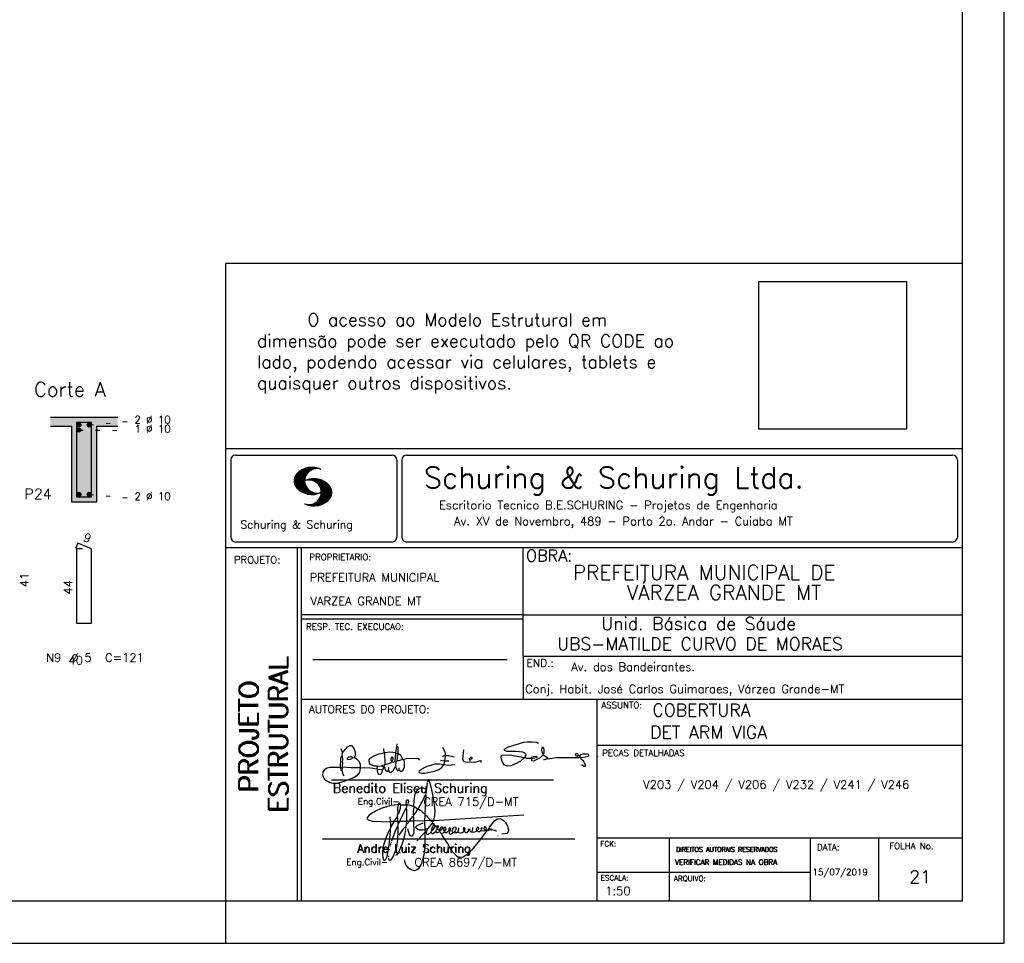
# Model space of a CAD drawing. Extents: x 0 to 84.1, y 0 to 59.4.
# Tile 4 of 8: x 60.7 to 84.1, y 0 to 21.9. Entities that reach past the tile are written whole.
import ezdxf

# ---------------------------------------------------------------- set-up
doc = ezdxf.new("R2010")
doc.units = 0
doc.header["$MEASUREMENT"] = 0
doc.linetypes.add('ESTILO_TQS_0002', pattern=[0.4, 0.1, -0.3])
doc.layers.get('0').update_dxf_attribs({"linetype": 'CONTINUOUS'})
for name, color, linetype in [('1', 1, 'CONTINUOUS'), ('2', 2, 'CONTINUOUS'), ('4', 4, 'CONTINUOUS'), ('6', 6, 'CONTINUOUS'), ('9', 9, 'CONTINUOUS')]:
    doc.layers.add(name, color=color, linetype=linetype)
doc.styles.get("Standard").update_dxf_attribs({"font": 'ROMANS.SHX'})
picture_1 = doc.add_image_def('image1.png', size_in_pixel=(300, 300))

# ---------------------------------------------------------------- blocks, each defined once
blk = doc.blocks.new('assinaturabenedito')
at = {"color": 162}
for points in [[(155.13, 165.22), (153.4, 165.22), (152.58, 165.54), (153.16, 166.78), (152.67, 167.35), (151.85, 167.68), (149.14, 168.01), (145.61, 168.01), (144.71, 168.34), (144.46, 168.91), (146.1, 169.9), (152.17, 171.62), (153.65, 171.87), (155.7, 171.87), (157.43, 171.62), (158.08, 171.29)], [(80.21, 160.29), (79.88, 160.45), (79.72, 161.68), (80.29, 161.77), (80.46, 162.01), (80.54, 163.49), (80.37, 163.74), (80.54, 164.8), (80.46, 166.12), (80.29, 166.36), (80.37, 167.51), (82.43, 169.81), (83.41, 170.39), (83.9, 170.39), (84.81, 169.48), (85.38, 167.84), (85.46, 166.36), (85.13, 165.71), (86.12, 164.97), (86.94, 163.98), (87.35, 162.83), (87.43, 161.68), (87.19, 161.52), (83.66, 161.52), (80.46, 161.77)], [(80.46, 167.68), (80.21, 167.84), (79.88, 169.07)], [(96.95, 167.51), (96.79, 169.24)], [(101.46, 167.43), (99.17, 167.76), (97.11, 167.51)], [(101.55, 163.82), (102.04, 164.31), (102.28, 166.78), (102.28, 167.1), (101.55, 167.19), (101.46, 167.51), (101.96, 170.06), (102.28, 169.81), (102.28, 167.27)], [(101.96, 170.06), (102.04, 170.96)], [(120.99, 164.31), (121.24, 166.12), (121.16, 167.19), (120.66, 168.66), (120.09, 169.57)], [(135.35, 163.57), (135.27, 164.23), (135.11, 164.31), (132.64, 163.57), (129.12, 163.74), (128.62, 163.9), (128.3, 164.15), (128.05, 164.89), (128.46, 168.66)], [(159.89, 166.69), (159.89, 167.1), (160.22, 167.51), (160.22, 168.91), (160.05, 169.48), (159.56, 169.65), (159.23, 168.99), (159.23, 168.42), (159.56, 167.27), (159.8, 167.19)], [(79.55, 161.85), (79.72, 164.8), (79.88, 165.87), (80.21, 166.28)], [(84.48, 165.54), (84.15, 165.87), (83.57, 165.87), (82.84, 165.71), (82.1, 165.05), (82.59, 164.8), (83.57, 164.97), (84.48, 165.54)], [(84.48, 165.54), (85.05, 165.63)], [(94.32, 162.18), (93.09, 162.18), (91.53, 162.83), (91.12, 163.41), (90.96, 164.8), (91.29, 165.38), (92.52, 166.2), (94.82, 167.1), (97.03, 167.43), (97.11, 162.92)], [(98.59, 160.54), (98.1, 159.96), (97.61, 160.37), (97.36, 161.44), (96.87, 161.6), (97.03, 162.75), (99.08, 163.33), (99.9, 163.9), (100.48, 163.74), (101.3, 164.07), (101.55, 163.9), (101.38, 162.01)], [(98.59, 160.54), (99.17, 159.71), (99.58, 159.63), (100.56, 160.62), (101.38, 161.93), (102.12, 160.29), (102.69, 160.78), (103.6, 160.12), (104.42, 160.54), (104.99, 161.85), (104.99, 163.9), (104.66, 164.97), (106.3, 165.3), (110.57, 165.22), (110.74, 164.97), (110.49, 164.56)], [(99.9, 163.9), (100.48, 164.8), (100.4, 165.63), (99.9, 165.79), (99.49, 165.22), (99.58, 164.23), (99.82, 164.15)], [(101.3, 164.07), (101.55, 167.1)], [(102.04, 164.31), (104.58, 164.97)], [(104.34, 164.97), (103.51, 166.36), (102.69, 166.94), (102.37, 166.94)], [(120.83, 164.15), (119.19, 164.39)], [(121.16, 166.36), (119.76, 166.04)], [(120.83, 164.15), (120.58, 163)], [(120.83, 164.15), (121.07, 164.31), (122.47, 164.23)], [(121.24, 166.2), (121.48, 166.36), (122.55, 166.36), (124.6, 165.87)], [(130.84, 164.8), (130.76, 165.22), (131.25, 165.79), (131.58, 165.71), (131.66, 165.3), (131.41, 164.97), (130.84, 164.8)], [(130.84, 164.8), (130.76, 164.48), (130.92, 164.23)], [(152.26, 165.38), (152.17, 165.54), (151.11, 165.79), (146.68, 166.53), (143.56, 166.36), (143.23, 166.2), (143.15, 165.79), (143.31, 164.56), (144.13, 162.83), (145.61, 162.26), (147.25, 162.51), (149.38, 163.33), (151.02, 164.23), (152.26, 165.38)], [(152.26, 165.38), (152.5, 165.54)], [(155.21, 165.05), (155.13, 165.3), (155.37, 165.71), (156.03, 166.04), (157.26, 166.2), (157.43, 165.87), (157.18, 165.54), (156.6, 165.3), (155.21, 165.05)], [(155.21, 165.05), (155.29, 164.48), (156.19, 164.23), (158.82, 165.63), (159.89, 166.69), (161.36, 165.79), (161.61, 165.3), (161.61, 165.13), (161.12, 164.89), (160.3, 164.64), (159.97, 164.72)], [(161.61, 165.13), (165.22, 165.63), (174, 165.63), (174.41, 165.71), (174.49, 166.28)], [(176.63, 162.1), (176.63, 162.75), (175.81, 164.15), (174.99, 164.97), (174.82, 165.63), (177.36, 166.04), (178.02, 166.28), (178.02, 166.53), (177.78, 166.86), (177.36, 166.94), (175.56, 166.94), (174.66, 166.61), (174.49, 166.36), (173.02, 166.2), (172.61, 166.69), (172.93, 167.19), (173.34, 167.19), (173.75, 166.86), (173.84, 166.45)], [(173.59, 165.63), (173.59, 166.12)], [(174.82, 165.63), (174.58, 165.71)], [(181.55, 165.95), (181.47, 166.12)], [(87.43, 161.36), (87.1, 159.8), (86.04, 158.4), (84.97, 157.66), (81.44, 156.27), (78.16, 155.28), (76.68, 155.28), (75.37, 155.53), (73.73, 156.51), (73.15, 157.25), (72.66, 158.56), (72.74, 159.96), (73.65, 161.11), (74.38, 161.52), (75.53, 161.77), (79.64, 161.77)], [(80.21, 160.29), (80.46, 161.6)], [(80.21, 160.29), (80.37, 159.22), (80.87, 158.32)], [(94.08, 161.03), (91.53, 161.36), (87.43, 161.52)], [(94.08, 161.03), (94.32, 162.18), (95.88, 162.34), (96.21, 162.59), (96.95, 162.67)], [(94.08, 161.03), (94.08, 160.86)], [(96.29, 160.7), (94.24, 160.86), (94.08, 160.21), (94.57, 159.14), (95.39, 158.89), (95.8, 159.22), (96.29, 160.29), (96.29, 160.7)], [(96.87, 161.77), (96.54, 161.77), (95.88, 162.26)], [(96.29, 160.7), (96.87, 161.52)], [(98.59, 160.54), (98.76, 161.6)], [(102.78, 160.78), (102.86, 161.52)], [(110.74, 160.29), (110.57, 159.96), (110.74, 159.63), (111.88, 159.39), (112.87, 159.39), (116.89, 160.21), (118.53, 160.86), (119.68, 161.6), (120.5, 162.83)], [(110.74, 160.29), (112.29, 161.44), (113.94, 162.18), (117.22, 163.08), (118.86, 163.16), (122.22, 162.59), (124.85, 162.83)], [(176.63, 162.1), (176.13, 162.1), (175.07, 162.75)], [(176.63, 162.1), (176.63, 162.1)]]:
    blk.add_lwpolyline(points, dxfattribs=at)
blk = doc.blocks.new('assinaturanadre')
at = {"color": 162}
for points in [[(-225.3, 18.87), (-225.71, 15.34), (-225.87, 15.1), (-226.28, 15.26), (-226.36, 15.59), (-227.18, 16), (-229.07, 16), (-230.71, 15.18), (-231.94, 13.7), (-232.6, 11.73), (-233.01, 8.69), (-233.17, 5.9), (-233.01, 5.41), (-233.26, 2.62), (-233.26, 1.06), (-233.09, 0.65), (-233.34, -0.09), (-233.17, -0.67), (-233.17, -2.55), (-233.67, -2.8), (-235.23, -2.8), (-235.14, -2.23), (-233.42, -0.17)], [(-225.3, 18.87), (-225.46, 18.87), (-225.54, 18.46)], [(-225.3, 18.87), (-225.22, 19.04)], [(-221.69, -2.31), (-221.03, 0.57), (-220.87, 2.86), (-221.52, 9.6), (-222.84, 15.92), (-223.98, 19.86), (-224.56, 20.6), (-224.89, 20.68), (-225.22, 20.19), (-225.22, 19.53)], [(-225.87, 15.1), (-225.95, 13.46), (-226.28, 11.98), (-226.61, 11.73), (-227.59, 9.51), (-230.47, 4.42), (-229.32, 3.44), (-229.07, 3.44), (-227.43, 1.88), (-226.69, 1.63), (-226.61, 0.81), (-226.86, -2.47), (-226.77, -7.81), (-226.53, -8.71), (-226.86, -9.37), (-226.61, -10.68), (-226.69, -17.25), (-227.1, -21.27), (-227.76, -23.82), (-228.83, -27.19), (-229.56, -28.58), (-230.71, -29.9), (-231.53, -30.47), (-232.52, -30.72), (-234.41, -30.31), (-235.88, -29.24), (-237.44, -27.27), (-238.1, -25.79)], [(-226.28, 11.98), (-226.12, 11.9), (-226.12, 10.83), (-226.69, 1.71)], [(-240.48, 6.64), (-245.98, 6.07), (-251.39, 4.42), (-254.59, 2.95), (-256.81, 1.55), (-258.37, 0.4), (-259.02, -0.26), (-259.43, -1.08), (-259.35, -1.49), (-258.86, -2.06), (-256.4, -2.8), (-246.55, -3.05), (-246.22, -2.8), (-246.39, -0.34)], [(-237.2, 6.72), (-236.95, 6.23), (-237.2, 4.67), (-237.61, 4.26), (-241.05, -2.97), (-241.95, -3.05), (-242.12, 0.81), (-241.95, 1.47), (-241.46, 1.88), (-240.4, 4.59), (-240.23, 6.56), (-237.36, 6.56), (-237.2, 6.72)], [(-241.87, 6.48), (-242.12, 4.51), (-242.04, 1.47)], [(-240.48, 6.64), (-240.48, 6.97), (-241.05, 7.38), (-241.63, 7.22), (-241.79, 6.64)], [(-240.48, 6.64), (-240.31, 6.64)], [(-237.2, 6.72), (-237.03, 8.78), (-236.78, 9.27), (-236.46, 9.43), (-236.13, 9.27), (-235.96, 8.53), (-236.29, 7.05), (-236.62, 6.39), (-236.87, 6.31)], [(-236.54, 6.48), (-234.98, 6.31), (-233.26, 5.82)], [(-242.2, 0.15), (-243.19, -1.16), (-244.01, -2.97), (-246.22, -2.97)], [(-237.28, 4.51), (-237.03, 4.1), (-237.11, -2.72), (-237.36, -2.88), (-240.89, -2.88)], [(-233.01, 5.41), (-232.68, 5.49), (-230.63, 4.34), (-232.35, 1.55), (-233.01, 0.89)], [(-230.47, 4.42), (-230.47, 4.42)], [(-226.61, 0.81), (-226.36, 0.81), (-225.22, -0.17), (-224.97, -0.67), (-223.74, -1.9), (-223.66, -2.39), (-226.77, -2.55)], [(-221.69, -2.31), (-170.73, 0.81)], [(-246.14, -3.05), (-246.22, -5.76), (-246.06, -6), (-246.39, -7.4), (-246.3, -8.47), (-246.88, -14.54), (-247.62, -19.96), (-248.44, -23.33), (-249.18, -24.72), (-249.5, -24.89), (-250.08, -24.31), (-250.41, -21.93), (-250.41, -19.88), (-250, -16.76), (-248.44, -11.5), (-246.88, -7.97), (-246.47, -7.65)], [(-241.87, -4.11), (-242.12, -5.76), (-241.95, -6), (-241.95, -7.73), (-242.2, -13.15), (-242.78, -17.42), (-243.43, -19.96), (-244.74, -22.83), (-246.14, -24.72), (-246.47, -24.89), (-246.8, -24.72), (-247.21, -23.66)], [(-244.33, -3.05), (-245.32, -5.02), (-245.98, -5.84)], [(-242.04, -2.88), (-243.92, -2.97)], [(-237.11, -2.97), (-237.28, -3.87), (-237.28, -4.53), (-237.11, -4.69), (-237.61, -5.76), (-237.44, -6.25), (-238.02, -9.78), (-238.59, -12.57), (-239.66, -15.94), (-241.79, -20.78), (-242.61, -21.85), (-243.27, -22.1)], [(-241.13, -2.97), (-241.54, -3.95), (-241.87, -4.11), (-241.95, -3.13)], [(-235.31, -2.64), (-235.8, -2.97), (-237.11, -2.88)], [(-235.88, -2.97), (-236.13, -3.62), (-237.03, -4.61)], [(-233.09, -2.8), (-233.01, -9.29), (-233.17, -9.94), (-233.91, -11.18), (-234.32, -11.26), (-234.9, -11.01), (-235.39, -10.27), (-236.13, -8.06), (-236.21, -7.15)], [(-226.86, -2.55), (-233.17, -2.72)], [(-226.77, -7.56), (-227.84, -7.89), (-229.65, -7.89), (-230.71, -7.48), (-231.7, -6.66), (-231.78, -6), (-230.96, -5.1), (-228.25, -3.79), (-227.68, -3.79)], [(-222.43, -3.29), (-222.43, -3.7), (-224.97, -6.82), (-226.61, -7.4)], [(-221.69, -2.31), (-223.57, -2.39)], [(-221.36, -4.85), (-222.18, -5.35), (-222.34, -6.09), (-222.75, -6.66), (-223.08, -7.97), (-223.08, -8.88), (-222.67, -9.78), (-222.34, -9.86), (-222.01, -9.78), (-220.54, -8.47)], [(-221.19, -5.1), (-221.28, -6.09), (-221.6, -6.74), (-222.43, -8.06), (-222.92, -8.38)], [(-221.85, -2.39), (-222.43, -3.29), (-222.84, -2.88), (-222.84, -2.55)], [(-222.43, -3.7), (-221.44, -4.36), (-221.36, -4.94), (-220.78, -5.18), (-220.29, -5.92), (-219.96, -6), (-219.47, -5.35), (-219.14, -5.26), (-218.98, -5.51), (-219.39, -6.5), (-219.96, -6.99), (-220.21, -7.56), (-220.46, -8.47), (-220.05, -9.04), (-219.55, -9.12), (-218.4, -8.55), (-217.91, -9.37), (-217.34, -9.7), (-216.02, -9.12), (-215.7, -8.71), (-215.04, -9.04), (-214.3, -9.04), (-212.99, -7.81), (-212.91, -7.07), (-212.66, -6.58), (-212.41, -6.58), (-212.17, -6.91), (-212.33, -7.81), (-212.58, -8.14), (-212.99, -7.97)], [(-190.51, -6.82), (-190.18, -6.17), (-187.06, -2.39), (-185.58, -1.41), (-184.35, -1.24), (-182.46, -2.23), (-181.32, -3.21), (-179.92, -5.59), (-179.43, -7.65), (-179.59, -8.79), (-180.25, -9.62), (-183.04, -10.03)], [(-242.12, -5.67), (-242.45, -6), (-243.51, -8.3), (-245.65, -13.97)], [(-237.61, -5.76), (-239, -7.15), (-241.38, -10.6)], [(-226.86, -9.29), (-231.21, -13.8)], [(-226.04, -8.47), (-226.45, -8.63)], [(-225.05, -6.91), (-226.04, -8.55), (-225.87, -8.79), (-225.95, -9.7), (-225.54, -10.03), (-224.97, -10.03), (-223.16, -8.96)], [(-219.96, -6), (-219.8, -6.74)], [(-219.8, -6.82), (-219.88, -7.07)], [(-219.8, -6.91), (-218.57, -7.89), (-218.32, -7.73), (-217.58, -6.17), (-217.26, -5.84), (-216.93, -6), (-216.85, -6.82), (-217.58, -7.81), (-218.4, -8.22), (-218.49, -7.97)], [(-218.4, -8.22), (-218.4, -8.47)], [(-190.51, -6.82), (-189.52, -7.32), (-189.77, -7.81), (-190.42, -8.06), (-191.57, -7.97), (-195.76, -13.72), (-200.19, -18.89), (-203.31, -21.93), (-205.03, -23), (-206.1, -23.33), (-207.49, -23.25), (-208.48, -22.67), (-210.94, -20.21), (-212.58, -17.66), (-213.81, -15.2), (-216.85, -10.6), (-217.17, -9.78)], [(-215.53, -8.3), (-215.86, -7.73), (-215.86, -6.82), (-215.45, -6), (-215.2, -6), (-214.96, -6.33), (-214.88, -7.23), (-215.53, -8.3)], [(-215.53, -8.3), (-215.53, -8.63)], [(-212.66, -8.14), (-212.99, -9.37), (-212.91, -9.78), (-212.25, -10.03), (-211.18, -9.53), (-210.94, -9.29), (-211.27, -8.63), (-211.27, -8.06), (-210.86, -7.23), (-210.03, -6.09), (-209.3, -6), (-209.05, -7.15), (-209.54, -8.14), (-210.36, -9.12), (-210.2, -9.37), (-208.72, -9.21), (-207.9, -8.63), (-207.41, -6.82), (-207.49, -6.41)], [(-212.66, -6.58), (-212.91, -6.33)], [(-210.36, -9.12), (-210.86, -9.21)], [(-204.54, -8.14), (-204.54, -8.55), (-205.28, -9.12), (-206.26, -9.45), (-207.49, -9.29), (-207.9, -8.79)], [(-204.54, -8.14), (-204.04, -7.81), (-203.96, -6.99), (-204.37, -6.41), (-204.78, -6.41), (-204.87, -7.73), (-204.54, -8.14)], [(-202.24, -7.15), (-202.08, -8.06), (-202.98, -9.29), (-203.47, -9.29), (-204.45, -8.63)], [(-201.42, -7.07), (-201.5, -7.48), (-201.25, -8.22), (-200.6, -8.71), (-200.02, -8.71)], [(-201.09, -6.5), (-201.09, -6.5)], [(-196.33, -7.48), (-197.23, -8.3), (-198.14, -8.71), (-199.2, -9.04), (-199.78, -8.96), (-199.94, -8.63), (-199.53, -7.07), (-199.53, -6.25)], [(-196.33, -7.48), (-196.09, -6.82), (-196.17, -6.41), (-196.99, -6.17), (-197.56, -6.82), (-197.73, -7.32), (-197.73, -7.81), (-197.48, -8.22)], [(-194.77, -7.89), (-195.84, -8.71), (-196.5, -8.79), (-197.15, -8.38)], [(-194.77, -7.23), (-194.28, -6.74), (-194.28, -6.41), (-194.77, -6.74), (-194.77, -7.23)], [(-194.77, -7.23), (-194.77, -7.97), (-194.61, -8.06), (-193.13, -8.14), (-192.15, -7.81), (-191.74, -7.97)], [(-192.06, -7.73), (-191.74, -7.07), (-191.98, -6.5), (-192.64, -6), (-193.13, -6), (-193.3, -7.07), (-192.64, -7.81)], [(-190.51, -6.82), (-191.33, -7.89)], [(-189.44, -7.23), (-189.11, -6.99), (-188.78, -7.32)], [(-189.44, -7.23), (-189.19, -7.56), (-188.7, -7.4), (-187.39, -7.81), (-186.73, -7.81), (-186.48, -8.14), (-186.07, -8.22)], [(-185.42, -10.77), (-185.17, -10.77)], [(-246.39, -16.43), (-246.39, -16.84)], [(-246.06, -15.36), (-246.22, -16.1)], [(-245.81, -14.54), (-245.89, -15.03)], [(-246.8, -18.57), (-246.88, -19.06)], [(-247.29, -22.34), (-247.29, -22.92)], [(-238.43, -24.64), (-238.43, -24.81)], [(-238.26, -25.22), (-238.18, -25.46)]]:
    blk.add_lwpolyline(points, dxfattribs=at)

msp = doc.modelspace()

# ---------------------------------------------------------------- linework, layer by layer
at = {"layer": '1', "linetype": 'ESTILO_TQS_0002'}
for p, q in [((62.105, 12.191), (63.3, 12.18)), ((62.355, 12.311), (63.3, 12.396)), ((62.355, 10.661), (63.3, 10.576))]:
    msp.add_line(p, q, dxfattribs=at)
at = {"layer": '1', "linetype": 'Continuous'}
for centre in [(62.105, 12.311), (62.105, 12.191), (62.355, 12.311), (62.105, 10.661), (62.355, 10.661)]:
    msp.add_circle(centre, 0.05, dxfattribs=at)
at = {"layer": '2', "linetype": 'Continuous'}
for p, q in [((84.1, 0), (84.1, 59.4)), ((65.6, 1), (65.6, 16.143)), ((83.1, 16.143), (65.6, 16.143)), ((63.03, 12.486), (61.43, 12.486)), ((61.43, 12.286), (61.93, 12.286)), ((61.93, 12.286), (61.93, 10.486)), ((62.53, 10.486), (62.53, 12.286)), ((62.53, 12.286), (63.03, 12.286)), ((65.6, 11.755), (83.1, 11.755)), ((65.716, 11.477), (65.716, 9.648)), ((65.832, 11.594), (69.549, 11.594)), ((69.665, 11.477), (69.665, 9.648)), ((69.779, 11.477), (69.779, 9.648)), ((69.895, 11.594), (82.868, 11.594)), ((82.984, 11.477), (82.984, 9.648)), ((67.222, 10.958), (67.564, 11.3)), ((67.222, 10.972), (67.546, 11.296)), ((67.222, 10.986), (67.528, 11.292)), ((67.222, 11), (67.508, 11.286)), ((67.224, 10.946), (67.581, 11.303)), ((67.224, 11.017), (67.488, 11.281)), ((67.227, 10.934), (67.596, 11.304)), ((67.227, 11.033), (67.465, 11.272)), ((67.229, 10.922), (67.612, 11.306)), ((67.232, 10.911), (67.627, 11.306)), ((67.232, 11.053), (67.439, 11.26)), ((67.236, 10.901), (67.642, 11.307)), ((67.239, 11.074), (67.411, 11.245)), ((67.24, 10.891), (67.656, 11.307)), ((67.244, 10.88), (67.669, 11.306)), ((67.609, 11.231), (67.683, 11.306)), ((67.638, 11.247), (67.696, 11.304)), ((67.663, 11.257), (67.708, 11.303)), ((67.682, 11.262), (67.721, 11.301)), ((67.702, 11.269), (67.733, 11.299)), ((67.718, 11.27), (67.745, 11.297)), ((67.734, 11.272), (67.757, 11.295)), ((67.75, 11.274), (67.769, 11.292)), ((67.249, 10.871), (67.521, 11.143)), ((67.253, 11.102), (67.374, 11.223)), ((67.254, 10.862), (67.502, 11.111)), ((67.259, 10.853), (67.492, 11.086)), ((67.264, 10.844), (67.484, 11.064)), ((67.271, 10.837), (67.48, 11.046)), ((67.277, 10.829), (67.476, 11.028)), ((67.284, 10.822), (67.474, 11.012)), ((67.531, 10.999), (67.546, 11.013)), ((67.549, 11.002), (67.565, 11.018)), ((67.563, 11.002), (67.585, 11.024)), ((67.578, 11.002), (67.602, 11.027)), ((67.592, 11.003), (67.619, 11.03)), ((67.605, 11.001), (67.635, 11.032)), ((67.617, 11), (67.652, 11.034)), ((67.63, 10.998), (67.666, 11.034)), ((67.641, 10.995), (67.681, 11.035)), ((67.652, 10.992), (67.696, 11.035)), ((67.664, 10.99), (67.709, 11.035)), ((67.675, 10.986), (67.723, 11.035)), ((67.684, 10.982), (67.736, 11.034)), ((67.694, 10.978), (67.748, 11.032)), ((67.705, 10.974), (67.762, 11.031)), ((67.714, 10.969), (67.774, 11.029)), ((67.722, 10.963), (67.785, 11.026)), ((67.732, 10.959), (67.798, 11.024)), ((67.74, 10.953), (67.809, 11.021)), ((67.749, 10.948), (67.82, 11.018)), ((67.756, 10.941), (67.831, 11.015)), ((67.765, 10.935), (67.842, 11.012)), ((67.772, 10.928), (67.852, 11.008)), ((67.78, 10.922), (67.863, 11.005)), ((67.786, 10.914), (67.873, 11.001)), ((67.291, 10.814), (67.473, 10.997)), ((67.297, 10.807), (67.47, 10.981)), ((67.305, 10.8), (67.473, 10.969)), ((67.312, 10.793), (67.474, 10.955)), ((67.319, 10.786), (67.475, 10.942)), ((67.327, 10.78), (67.478, 10.931)), ((67.334, 10.773), (67.48, 10.919)), ((67.342, 10.767), (67.483, 10.907)), ((67.35, 10.761), (67.486, 10.896)), ((67.358, 10.755), (67.49, 10.886)), ((67.367, 10.749), (67.493, 10.876)), ((67.375, 10.743), (67.497, 10.865)), ((67.383, 10.737), (67.502, 10.856)), ((67.392, 10.732), (67.507, 10.847)), ((67.401, 10.727), (67.512, 10.838)), ((67.41, 10.721), (67.517, 10.829)), ((67.419, 10.717), (67.523, 10.82)), ((67.429, 10.712), (67.529, 10.812)), ((67.438, 10.707), (67.535, 10.804)), ((67.448, 10.703), (67.541, 10.796)), ((67.458, 10.699), (67.548, 10.789)), ((67.468, 10.695), (67.555, 10.781)), ((67.478, 10.69), (67.562, 10.774)), ((67.488, 10.687), (67.569, 10.767)), ((67.671, 10.389), (68.096, 10.814)), ((67.685, 10.389), (68.101, 10.805)), ((67.699, 10.389), (68.105, 10.795)), ((67.714, 10.389), (68.108, 10.783)), ((67.729, 10.39), (68.111, 10.772)), ((67.794, 10.908), (67.883, 10.997)), ((67.8, 10.899), (67.893, 10.992)), ((67.807, 10.892), (67.902, 10.988)), ((67.812, 10.883), (67.912, 10.984)), ((67.818, 10.875), (67.922, 10.979)), ((67.822, 10.554), (68.091, 10.823)), ((67.824, 10.867), (67.93, 10.973)), ((67.829, 10.858), (67.94, 10.969)), ((67.834, 10.848), (67.949, 10.963)), ((67.838, 10.839), (67.957, 10.958)), ((67.841, 10.587), (68.087, 10.833)), ((67.843, 10.83), (67.966, 10.952)), ((67.848, 10.818), (67.976, 10.945)), ((67.849, 10.609), (68.082, 10.842)), ((67.852, 10.807), (67.985, 10.939)), ((67.856, 10.795), (67.994, 10.932)), ((67.857, 10.631), (68.075, 10.849)), ((67.86, 10.781), (68.003, 10.924)), ((67.861, 10.649), (68.07, 10.859)), ((67.863, 10.769), (68.012, 10.918)), ((67.865, 10.754), (68.021, 10.909)), ((67.865, 10.668), (68.064, 10.866)), ((67.866, 10.74), (68.029, 10.903)), ((67.866, 10.683), (68.058, 10.874)), ((67.867, 10.698), (68.05, 10.881)), ((67.868, 10.726), (68.037, 10.895)), ((67.868, 10.712), (68.044, 10.888)), ((67.499, 10.683), (67.576, 10.761)), ((67.51, 10.68), (67.584, 10.755)), ((67.521, 10.677), (67.592, 10.748)), ((67.532, 10.674), (67.6, 10.742)), ((67.544, 10.671), (67.609, 10.737)), ((67.555, 10.669), (67.618, 10.732)), ((67.567, 10.667), (67.627, 10.727)), ((67.58, 10.665), (67.636, 10.722)), ((67.592, 10.663), (67.646, 10.718)), ((67.605, 10.662), (67.656, 10.713)), ((67.618, 10.661), (67.666, 10.709)), ((67.632, 10.66), (67.677, 10.706)), ((67.645, 10.66), (67.688, 10.703)), ((67.66, 10.66), (67.699, 10.7)), ((67.674, 10.661), (67.711, 10.697)), ((67.691, 10.662), (67.724, 10.695)), ((67.708, 10.664), (67.738, 10.693)), ((67.725, 10.666), (67.751, 10.691)), ((67.742, 10.669), (67.766, 10.693)), ((67.744, 10.391), (68.114, 10.761)), ((67.76, 10.673), (67.78, 10.693)), ((67.761, 10.394), (68.116, 10.749)), ((67.777, 10.396), (68.117, 10.736)), ((67.78, 10.678), (67.794, 10.692)), ((67.794, 10.692), (67.797, 10.694)), ((67.795, 10.4), (68.119, 10.724)), ((67.798, 10.683), (67.811, 10.696)), ((67.813, 10.404), (68.119, 10.709)), ((67.817, 10.69), (67.825, 10.698)), ((67.833, 10.696), (67.84, 10.702)), ((67.833, 10.409), (68.118, 10.695)), ((67.853, 10.416), (68.118, 10.68)), ((67.876, 10.425), (68.113, 10.662)), ((67.901, 10.435), (68.11, 10.644)), ((67.93, 10.45), (68.102, 10.622)), ((67.966, 10.472), (68.089, 10.595)), ((68.045, 10.537), (68.058, 10.549)), ((61.93, 10.486), (62.53, 10.486)), ((67.55, 10.41), (67.563, 10.422)), ((67.561, 10.407), (67.576, 10.421)), ((67.573, 10.404), (67.59, 10.421)), ((67.584, 10.401), (67.606, 10.423)), ((67.596, 10.398), (67.622, 10.425)), ((67.608, 10.396), (67.64, 10.428)), ((67.62, 10.394), (67.659, 10.433)), ((67.632, 10.392), (67.68, 10.44)), ((67.645, 10.391), (67.704, 10.45)), ((67.658, 10.39), (67.737, 10.469)), ((65.6, 9.4), (83.1, 9.4)), ((65.832, 9.532), (69.549, 9.532)), ((67.3, 5.8), (67.3, 9.4)), ((67.4, 5.8), (67.4, 9.4)), ((69.895, 9.532), (82.868, 9.532)), ((72.669, 6.816), (72.669, 9.4)), ((83.1, 9.4), (83.1, 1)), ((72.669, 7.8), (67.4, 7.8)), ((72.669, 7.8), (83.1, 7.8)), ((72.669, 7.7), (67.4, 7.7)), ((72.669, 6.816), (83.1, 6.816)), ((72.669, 6.816), (72.669, 5.8)), ((67.67, 6.739), (72.289, 6.739)), ((67.3, 1), (67.3, 5.8)), ((67.4, 1), (67.4, 5.8)), ((67.4, 5.8), (83.1, 5.8)), ((74.421, 4.8), (74.421, 5.8)), ((74.421, 1), (74.421, 4.8)), ((74.421, 4.702), (83.1, 4.702)), ((68.111, 3.88), (73.39, 3.88)), ((67.898, 2.48), (73.894, 2.48)), ((74.421, 2.506), (83.1, 2.506)), ((76.147, 1), (76.147, 2.506)), ((79.496, 1), (79.496, 2.506)), ((81.121, 1), (81.121, 2.506)), ((74.421, 1.692), (79.496, 1.692)), ((65.6, 0), (65.6, 1)), ((83.1, 1), (65.6, 1)), ((0, 0), (84.1, 0))]:
    msp.add_line(p, q, dxfattribs=at)
msp.add_lwpolyline([(83.1, 1), (2.5, 1), (2.5, 58.4), (83.1, 58.4), (83.1, 1)], dxfattribs=at)
for centre, radius, start, end in [((65.832, 11.477), 0.117, 90, 180), ((69.549, 11.477), 0.117, 0, 90), ((69.895, 11.477), 0.117, 90, 180), ((82.868, 11.477), 0.117, 0, 90), ((67.648, 10.815), 0.492, 63.3933, 138.9091), ((67.763, 10.983), 0.291, 68.8515, 291.1485), ((67.465, 10.982), 0.244, 140.2294, 231.8951), ((67.692, 10.544), 0.492, 41.0909, 116.6067), ((67.577, 10.712), 0.291, 248.8515, 111.1485), ((67.648, 11.151), 0.492, 218.2298, 296.6067), ((67.875, 10.711), 0.244, 308.1049, 39.7706), ((67.692, 10.88), 0.492, 243.3933, 321.7702), ((65.832, 9.648), 0.117, 180, 270), ((69.549, 9.648), 0.117, 270, 0), ((69.895, 9.648), 0.117, 180, 270), ((82.868, 9.648), 0.117, 270, 0)]:
    msp.add_arc(centre, radius, start, end, dxfattribs=at)
at = {"layer": '4', "linetype": 'Continuous'}
msp.add_lwpolyline([(62.05, 12.366), (62.05, 10.606), (62.41, 10.606), (62.41, 12.366), (62.05, 12.366)], dxfattribs=at)
at = {"layer": '6', "linetype": 'Continuous'}
for p, q in [((62.078, 9.506), (62.024, 9.377)), ((62.19, 9.366), (62.05, 9.366)), ((62.05, 9.366), (62.05, 7.606)), ((62.41, 9.366), (62.078, 9.506)), ((62.41, 7.606), (62.41, 9.366)), ((62.05, 7.606), (62.41, 7.606))]:
    msp.add_line(p, q, dxfattribs=at)
at = {"layer": '9', "linetype": 'Continuous'}
for points in [[(61.43, 12.486), (61.43, 12.286), (61.93, 12.286)], [(61.43, 12.486), (61.93, 12.286), (63.03, 12.486)], [(61.93, 12.286), (62.53, 12.286), (63.03, 12.486)], [(62.53, 12.286), (63.03, 12.286), (63.03, 12.486)], [(61.93, 10.486), (62.53, 10.486), (61.93, 12.286)], [(62.53, 10.486), (62.53, 12.286), (61.93, 12.286)], [(62.155, 12.311), (62.08, 12.355), (62.058, 12.329)], [(62.155, 12.311), (62.058, 12.329), (62.058, 12.294)], [(62.155, 12.311), (62.058, 12.294), (62.08, 12.268)], [(62.155, 12.191), (62.08, 12.235), (62.058, 12.209)], [(62.155, 12.191), (62.058, 12.209), (62.058, 12.174)], [(62.155, 12.191), (62.058, 12.174), (62.08, 12.148)], [(62.155, 12.311), (62.113, 12.361), (62.08, 12.355)], [(62.155, 12.311), (62.08, 12.268), (62.113, 12.262)], [(62.155, 12.191), (62.113, 12.241), (62.08, 12.235)], [(62.155, 12.191), (62.08, 12.148), (62.113, 12.142)], [(62.155, 12.311), (62.143, 12.344), (62.113, 12.361)], [(62.155, 12.311), (62.113, 12.262), (62.143, 12.279)], [(62.155, 12.191), (62.143, 12.224), (62.113, 12.241)], [(62.155, 12.191), (62.113, 12.142), (62.143, 12.159)], [(62.155, 12.311), (62.143, 12.279), (62.155, 12.311)], [(62.155, 12.191), (62.143, 12.159), (62.155, 12.191)], [(62.405, 12.311), (62.33, 12.355), (62.308, 12.329)], [(62.405, 12.311), (62.308, 12.329), (62.308, 12.294)], [(62.405, 12.311), (62.308, 12.294), (62.33, 12.268)], [(62.405, 12.311), (62.363, 12.361), (62.33, 12.355)], [(62.405, 12.311), (62.33, 12.268), (62.363, 12.262)], [(62.405, 12.311), (62.393, 12.344), (62.363, 12.361)], [(62.405, 12.311), (62.363, 12.262), (62.393, 12.279)], [(62.405, 12.311), (62.393, 12.279), (62.405, 12.311)], [(62.155, 10.661), (62.08, 10.705), (62.058, 10.679)], [(62.155, 10.661), (62.058, 10.679), (62.058, 10.644)], [(62.155, 10.661), (62.058, 10.644), (62.08, 10.618)], [(62.155, 10.661), (62.113, 10.711), (62.08, 10.705)], [(62.155, 10.661), (62.08, 10.618), (62.113, 10.612)], [(62.155, 10.661), (62.143, 10.694), (62.113, 10.711)], [(62.155, 10.661), (62.113, 10.612), (62.143, 10.629)], [(62.155, 10.661), (62.143, 10.629), (62.155, 10.661)], [(62.405, 10.661), (62.33, 10.705), (62.308, 10.679)], [(62.405, 10.661), (62.308, 10.679), (62.308, 10.644)], [(62.405, 10.661), (62.308, 10.644), (62.33, 10.618)], [(62.405, 10.661), (62.363, 10.711), (62.33, 10.705)], [(62.405, 10.661), (62.33, 10.618), (62.363, 10.612)], [(62.405, 10.661), (62.393, 10.694), (62.363, 10.711)], [(62.405, 10.661), (62.363, 10.612), (62.393, 10.629)], [(62.405, 10.661), (62.393, 10.629), (62.405, 10.661)]]:
    msp.add_solid(points, dxfattribs=at)

# ---------------------------------------------------------------- block references
at = {"xscale": 0.06, "yscale": 0.06, "zscale": 0.06}
msp.add_blockref('assinaturabenedito', (63.548, -5.524), dxfattribs=at)
at = {"linetype": 'Continuous', "xscale": 0.042, "yscale": 0.042, "zscale": 0.042}
msp.add_blockref('assinaturanadre', (79.85, 3.015), dxfattribs=at)

# ---------------------------------------------------------------- texts
at = {"linetype": 'Continuous', "insert": (66.338, 14.958), "char_height": 0.3, "attachment_point": 1}
msp.add_mtext_dynamic_manual_height_columns('^IO acesso ao Modelo Estrutural em dimensão pode ser executado pelo QR CODE ao lado, podendo acessar via celulares, tablets e quaisquer outros dispositivos.', width=10.84065, gutter_width=1.5, heights=[3.742], dxfattribs=at)
at = {"layer": '1', "linetype": 'Continuous'}
for s, height, p in [('PREFEITURA MUNICIPAL DE', 0.35, (73.847, 8.634)), (' VÁRZEA GRANDE MT', 0.35, (74.889, 8.159)), ('Unid. Básica de Sáude', 0.3, (74.522, 7.442)), ('UBS-MATILDE CURVO DE MORAES', 0.3, (73.474, 6.964)), ('Av. dos Bandeirantes.', 0.2, (73.809, 6.466)), ('Conj. Habit. José Carlos Guimaraes, Várzea Grande-MT', 0.2, (72.714, 5.941)), ('COBERTURA', 0.3, (75.738, 5.389)), ('DET ARM VIGA', 0.3, (75.683, 4.862)), ('V203 / V204 / V206 / V232 / V241 / V246', 0.2, (75.518, 3.67))]:
    msp.add_text(s, height=height, dxfattribs=at).set_placement(p)
at = {"layer": '1', "linetype": 'Continuous', "insert": (81.842, 1.729), "char_height": 0.3, "attachment_point": 1}
msp.add_mtext_dynamic_manual_height_columns('21', width=0.86139, gutter_width=1, heights=[0], dxfattribs=at)
at = {"layer": '2', "linetype": 'Continuous'}
for s, height, p in [('Corte A', 0.34, (61.04, 12.986)), ('2 %%c 10', 0.18, (63.427, 12.346)), ('1 %%c 10', 0.18, (63.427, 12.13)), ('Schuring & Schuring Ltda.', 0.5, (70.307, 10.807)), ('P24', 0.25, (60.81, 10.545)), ('2 %%c 10', 0.18, (63.427, 10.526)), ('Escritorio Tecnico B.E.SCHURING - Projetos de Engenharia', 0.2, (70.665, 10.308)), ('Av. XV de Novembro, 489 - Porto 2o. Andar - Cuiaba MT', 0.2, (71.023, 9.926)), ('Schuring & Schuring', 0.19, (65.944, 9.851)), ('PROJETO:', 0.175, (65.793, 9.022)), ('PROPRIETARIO:', 0.15, (67.585, 9.097)), ('OBRA:', 0.2788, (72.732, 9.07)), ('PREFEITURA MUNICIPAL', 0.2, (67.591, 8.589)), ('VARZEA GRANDE MT', 0.2, (67.612, 8.027)), ('RESP. TEC. EXECUCAO:', 0.15, (67.506, 7.445)), ('N9', 0.2, (61.33, 6.686)), ('40', 0.2, (61.86, 6.62)), ('%%c 5', 0.2, (61.93, 6.686)), ('C=121', 0.2, (62.73, 6.686)), ('END.:', 0.1858, (72.744, 6.565)), ('AUTORES DO PROJETO:', 0.18584, (67.572, 5.464)), ('ASSUNTO:', 0.15, (74.525, 5.581)), ('PECAS DETALHADAS', 0.15, (74.543, 4.447)), ('Benedito Eliseu Schuring', 0.22, (68.138, 3.577)), ('Benedito Eliseu Schuring', 0.22, (68.15, 3.577)), ('Eng.Civil-', 0.15, (68.737, 3.299)), ('CREA 715/D-MT', 0.2, (70.291, 3.263)), ('Andre Luiz Schuring', 0.2, (68.717, 2.158)), ('Andre Luiz Schuring', 0.2, (68.734, 2.149)), ('FCK:', 0.125, (74.501, 2.299)), ('DATA:', 0.15, (79.648, 2.207)), ('FOLHA No.', 0.15, (81.366, 2.238)), ('DIREITOS AUTORAIS RESERVADOS', 0.11, (76.295, 2.176)), ('DIREITOS AUTORAIS RESERVADOS', 0.11, (76.304, 2.176)), ('Eng.Civil-', 0.15, (68.463, 1.853)), ('CREA 8697/D-MT', 0.2, (70.083, 1.825)), ('VERIFICAR MEDIDAS NA OBRA', 0.125, (76.271, 1.862)), ('VERIFICAR MEDIDAS NA OBRA', 0.125, (76.28, 1.862)), ('15/07/2019', 0.15, (79.544, 1.616)), ('ESCALA:', 0.125, (74.507, 1.491)), ('ARQUIVO:', 0.125, (76.249, 1.476)), ('1:50', 0.2, (74.617, 1.144))]:
    msp.add_text(s, height=height, dxfattribs=at).set_placement(p)
for s, height, rotation, p in [('9', 0.2, 337.1146, (62.191, 9.567)), ('41', 0.2, 90, (60.91, 8.46)), ('44', 0.2, 90, (61.95, 8.286)), ('ESTRUTURAL', 0.45, 90, (67.074, 3.125)), ('ESTRUTURAL', 0.45, 90, (67.074, 3.095)), ('PROJETO', 0.45, 90, (66.369, 3.606)), ('PROJETO', 0.45, 90, (66.369, 3.575))]:
    msp.add_text(s, height=height, rotation=rotation, dxfattribs=at).set_placement(p)

# ---------------------------------------------------------------- pictures from other files: only their frames are drawn
at = {"linetype": 'Continuous'}
image = msp.add_image(picture_1, insert=(78.268, 12.21), size_in_units=(3.507, 3.507), dxfattribs=at)
image.dxf.flags = 15

doc.saveas('drawing.dxf')
